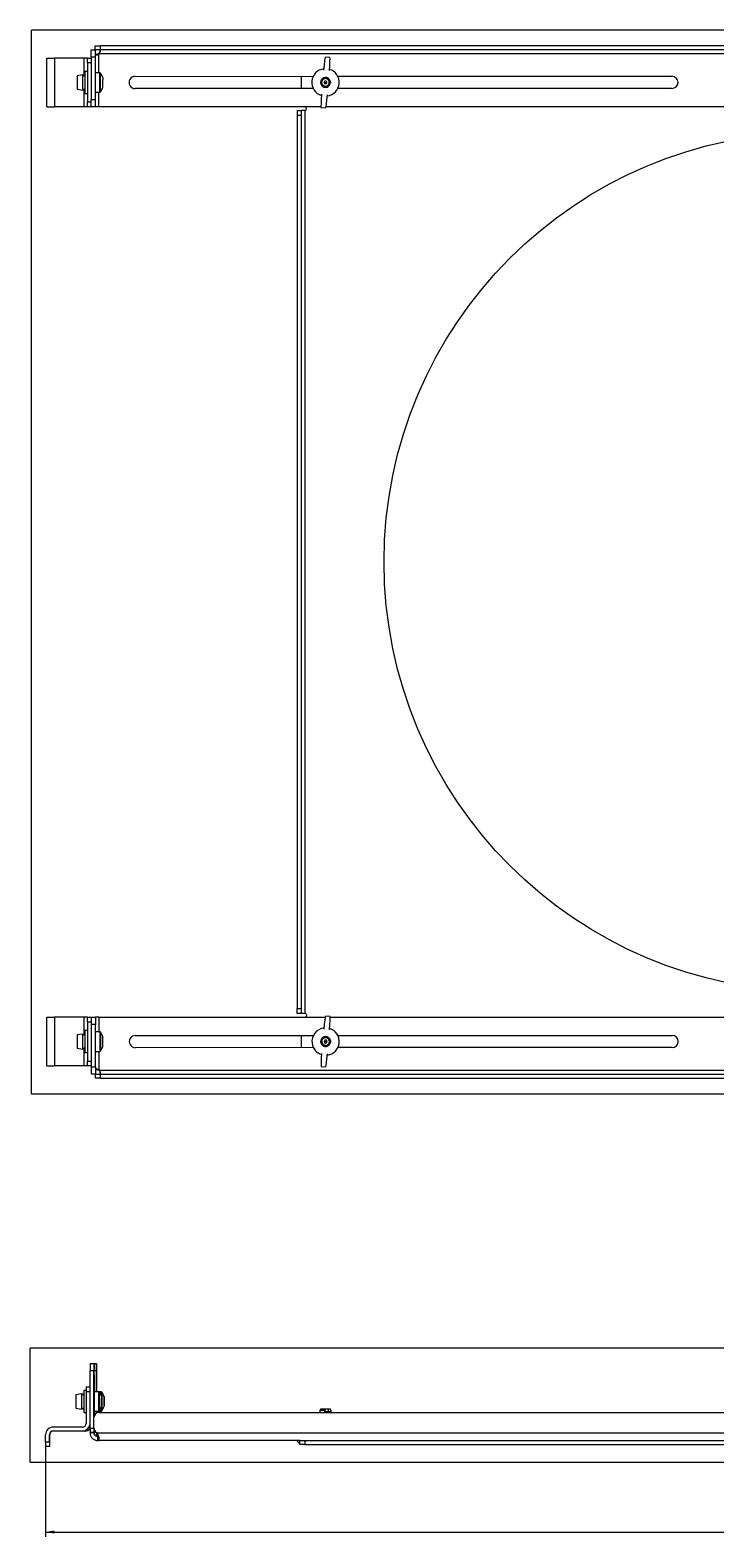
# Model space of a CAD drawing. Header units: millimetres. Extents: x 28 to 2257, y 19 to 785.
# Tile 1 of 55: x 28 to 309, y 168 to 785. Entities that reach past the tile are written whole.
import ezdxf

# ---------------------------------------------------------------- set-up
doc = ezdxf.new("R2010")
doc.units = ezdxf.units.MM
doc.layers.add('1', color=7, linetype='Continuous', true_color=0xffffff)
doc.styles.add('cadds4', font='txt')
doc.dimstyles.get("Standard").update_dxf_attribs({"dimtxt": 0.18, "dimasz": 0.18, "dimexe": 0.18, "dimexo": 0.0625, "dimgap": 0.09, "dimtad": 0, "dimtih": 1, "dimtoh": 1, "dimdec": 4, "dimzin": 0, "dimdsep": 46, "dimtxsty": 'Standard', "dimcen": 0.09, "dimadec": 0, "dimazin": 0, "dimtfac": 1, "dimtdec": 4, "dimtofl": 0, "dimtmove": 0, "dimatfit": 3, "dimfxl": 1, "dimtolj": 1, "dimtzin": 0, "dimarcsym": 0})

# ---------------------------------------------------------------- blocks, each defined once
blk = doc.blocks.new('_U2')
at = {"layer": '1', "color": 35, "lineweight": 13}
for p, q in [((34.219043, 205.453462), (34.219043, 167.953462)), ((662.657089, 205.453462), (662.657089, 167.953462)), ((34.219043, 169.953462), (340.610566, 169.953462)), ((662.657089, 169.953462), (356.265566, 169.953462))]:
    blk.add_line(p, q, dxfattribs=at)
at = {"layer": '1', "color": 35}
for points in [[(34.219043, 169.953462), (37.719041, 170.570607), (37.719045, 169.336318)], [(662.657089, 169.953462), (659.157091, 169.336318), (659.157087, 170.570607)]]:
    blk.add_solid(points, dxfattribs=at)
at = {"layer": '1', "color": 35, "linetype": 'Continuous', "lineweight": 13, "insert": (342.269566, 167.619712), "char_height": 3, "attachment_point": 7, "line_spacing_factor": 0.715361, "style": 'cadds4'}
blk.add_mtext('\\fArial|b0|i0;\\W1.2080;628.4', dxfattribs=at)

msp = doc.modelspace()

# ---------------------------------------------------------------- linework, layer by layer
at = {"layer": '1', "color": 8, "linetype": 'Continuous', "lineweight": 18}
for p, q in [((28.36, 349.56), (28.36, 785.34)), ((669.55, 785.34), (28.36, 785.34)), ((28.36, 349.56), (669.55, 349.56)), ((27.87, 198.6), (27.87, 245.3)), ((670.04, 245.3), (27.87, 245.3)), ((27.87, 198.6), (670.04, 198.6))]:
    msp.add_line(p, q, dxfattribs=at)
at = {"layer": '1', "color": 155, "linetype": 'Continuous', "lineweight": 18}
for p, q in [((54.54, 778.91), (56.54, 778.91)), ((54.54, 777.3), (54.54, 778.91)), ((641.31, 778.98), (56.54, 778.91)), ((56.54, 778.91), (56.54, 777.3)), ((34.71, 773.91), (37.82, 773.91)), ((34.71, 753.91), (34.71, 773.91)), ((49.82, 773.91), (37.82, 773.91)), ((37.82, 773.91), (37.82, 753.91)), ((51.32, 773.91), (49.82, 773.91)), ((49.82, 773.91), (49.82, 766.66)), ((51.32, 771.91), (51.32, 773.91)), ((51.32, 773.91), (52.93, 773.91)), ((52.93, 774.3), (52.93, 777.3)), ((52.93, 777.3), (54.54, 777.3)), ((52.93, 774.3), (52.93, 756.91)), ((54.54, 774.3), (52.93, 774.3)), ((56.54, 777.3), (54.54, 777.3)), ((54.54, 777.3), (54.54, 774.3)), ((54.54, 774.3), (54.54, 756.91)), ((56.04, 767.91), (56.04, 775.79)), ((56.05, 775.8), (641.81, 775.87)), ((641.31, 777.37), (56.54, 777.3)), ((150.77, 774.14), (148.83, 774.31)), ((148.83, 774.31), (148.83, 774.3)), ((150.77, 774.14), (150.77, 774.14)), ((49.32, 767.01), (47.1, 766.62)), ((47.1, 766.62), (47.1, 763.91)), ((49.32, 767.01), (49.32, 763.91)), ((51.32, 768.41), (50.3, 768.41)), ((50.3, 768.41), (50.3, 763.91)), ((52.93, 771.91), (51.32, 771.91)), ((51.32, 771.91), (51.32, 755.91)), ((56.37, 767.91), (54.54, 767.91)), ((56.37, 759.91), (56.37, 767.91)), ((56.69, 760.08), (56.69, 767.75)), ((70.93, 766.41), (143.92, 766.42)), ((138.93, 766.42), (138.93, 761.42)), ((153.94, 766.42), (290.93, 766.44)), ((47.1, 763.91), (47.1, 761.2)), ((47.1, 761.2), (49.32, 760.81)), ((49.32, 763.91), (49.32, 760.81)), ((49.82, 761.16), (49.82, 753.91)), ((50.3, 763.91), (50.3, 759.41)), ((54.54, 759.91), (56.37, 759.91)), ((56.04, 753.91), (56.04, 759.91)), ((57.64, 765.89), (57.64, 765.12)), ((57.64, 763.16), (57.64, 765.12)), ((57.64, 761.95), (57.64, 763.16)), ((57.64, 761.95), (57.64, 761.94)), ((143.92, 761.42), (70.93, 761.41)), ((147.36, 763.92), (147.16, 763.92)), ((148.33, 763.92), (148.93, 763.92)), ((148.93, 763.92), (149.53, 763.92)), ((150.58, 763.92), (150.5, 763.92)), ((150.59, 763.92), (150.58, 763.92)), ((150.92, 763.92), (150.59, 763.92)), ((290.93, 761.44), (153.94, 761.42)), ((34.71, 753.91), (37.82, 753.91)), ((49.82, 753.91), (37.82, 753.91)), ((51.32, 753.91), (49.82, 753.91)), ((50.3, 759.41), (51.32, 759.41)), ((51.32, 753.91), (51.32, 755.91)), ((51.32, 755.91), (52.93, 755.91)), ((52.93, 753.91), (51.32, 753.91)), ((52.93, 753.91), (52.93, 756.91)), ((52.93, 756.91), (54.54, 756.91)), ((54.54, 753.91), (52.93, 753.91)), ((54.54, 756.91), (54.54, 753.91)), ((56.04, 753.91), (54.54, 753.91)), ((147.06, 753.92), (56.04, 753.91)), ((147.08, 753.71), (147.08, 753.7)), ((147.08, 753.7), (149.02, 753.54)), ((547.05, 753.97), (149.11, 753.92)), ((137.32, 752.42), (137.32, 750.42)), ((137.32, 752.42), (138.93, 752.42)), ((137.32, 750.42), (137.37, 384.42)), ((138.93, 750.42), (137.32, 750.42)), ((140.43, 752.42), (138.93, 752.42)), ((138.93, 752.42), (138.93, 750.42)), ((138.93, 750.42), (138.98, 384.42)), ((140.43, 752.42), (140.48, 382.42)), ((149.02, 753.54), (149.02, 753.54)), ((137.37, 382.42), (137.37, 384.42)), ((137.37, 384.42), (138.98, 384.42)), ((138.98, 384.42), (138.98, 382.42)), ((34.76, 380.91), (37.87, 380.91)), ((34.76, 360.91), (34.76, 380.91)), ((49.87, 380.91), (37.87, 380.91)), ((37.87, 380.91), (37.87, 360.91)), ((51.37, 380.91), (49.87, 380.91)), ((49.87, 380.91), (49.87, 373.66)), ((51.37, 378.91), (51.37, 380.91)), ((51.37, 380.91), (52.98, 380.91)), ((52.98, 378.91), (51.37, 378.91)), ((51.37, 378.91), (51.37, 362.91)), ((52.98, 377.91), (52.98, 380.91)), ((52.98, 380.91), (54.59, 380.91)), ((54.59, 377.91), (52.98, 377.91)), ((52.98, 360.52), (52.98, 377.91)), ((56.09, 380.91), (54.59, 380.91)), ((54.59, 380.91), (54.59, 377.91)), ((54.59, 360.52), (54.59, 377.91)), ((56.09, 380.91), (148.8, 380.92)), ((56.09, 380.91), (56.09, 374.91)), ((138.98, 382.42), (137.37, 382.42)), ((140.48, 382.42), (138.98, 382.42)), ((150.81, 381.14), (148.88, 381.31)), ((148.88, 381.31), (148.88, 381.3)), ((150.82, 381.14), (150.81, 381.14)), ((150.85, 380.92), (548.78, 380.97)), ((49.37, 374.01), (47.15, 373.62)), ((47.15, 373.62), (47.15, 370.91)), ((47.15, 370.91), (47.15, 368.2)), ((49.37, 374.01), (49.37, 370.91)), ((49.37, 370.91), (49.37, 367.81)), ((51.37, 375.41), (50.35, 375.41)), ((50.35, 375.41), (50.35, 370.91)), ((50.35, 370.91), (50.35, 366.41)), ((56.42, 374.91), (54.59, 374.91)), ((56.42, 374.91), (56.42, 374.6)), ((56.42, 374.6), (56.42, 366.91)), ((56.74, 374.75), (56.74, 374.45)), ((56.74, 374.45), (56.74, 367.08)), ((57.69, 372.89), (57.69, 372.73)), ((57.69, 371.16), (57.69, 372.73)), ((57.69, 369.34), (57.69, 371.16)), ((70.98, 373.41), (143.97, 373.42)), ((138.98, 373.42), (138.98, 368.42)), ((147.41, 370.92), (147.21, 370.92)), ((148.38, 370.92), (148.98, 370.92)), ((148.98, 370.92), (149.58, 370.92)), ((150.63, 370.92), (150.55, 370.92)), ((150.64, 370.92), (150.63, 370.92)), ((150.97, 370.92), (150.64, 370.92)), ((153.99, 373.42), (290.98, 373.44)), ((47.15, 368.2), (49.37, 367.81)), ((49.87, 368.16), (49.87, 360.91)), ((50.35, 366.41), (51.37, 366.41)), ((54.59, 366.91), (56.42, 366.91)), ((56.09, 366.91), (56.09, 359.03)), ((57.69, 368.94), (57.69, 369.34)), ((143.97, 368.42), (70.98, 368.41)), ((290.98, 368.44), (153.99, 368.42)), ((34.76, 360.91), (37.87, 360.91)), ((49.87, 360.91), (37.87, 360.91)), ((51.37, 360.91), (49.87, 360.91)), ((51.37, 362.91), (52.98, 362.91)), ((51.37, 360.91), (51.37, 362.91)), ((52.98, 360.91), (51.37, 360.91)), ((52.98, 357.52), (52.98, 360.52)), ((52.98, 360.52), (54.59, 360.52)), ((54.59, 360.52), (54.59, 357.52)), ((641.86, 359.09), (56.1, 359.02)), ((147.13, 360.71), (147.13, 360.7)), ((147.13, 360.7), (149.07, 360.54)), ((149.07, 360.54), (149.07, 360.54)), ((54.59, 357.52), (52.98, 357.52)), ((54.59, 357.52), (56.59, 357.52)), ((54.59, 355.91), (54.59, 357.52)), ((56.59, 355.91), (54.59, 355.91)), ((56.59, 357.52), (641.37, 357.59)), ((56.59, 357.52), (56.59, 355.91)), ((56.59, 355.91), (641.37, 355.98)), ((52.43, 212.48), (52.43, 235.95)), ((54.04, 235.95), (52.43, 235.95)), ((52.44, 238.95), (54.05, 238.95)), ((54.04, 217.02), (54.04, 235.95)), ((54.05, 238.95), (54.09, 238.95)), ((54.09, 238.95), (55.04, 238.95)), ((54.1, 227.45), (54.1, 235.95)), ((55.03, 235.95), (54.1, 235.95)), ((55.03, 227.45), (55.03, 235.95)), ((55.08, 238.95), (55.04, 238.95)), ((55.09, 235.95), (55.09, 227.45)), ((50.83, 229.45), (52.43, 229.45)), ((54.07, 231.95), (54.08, 231.95)), ((54.07, 231.95), (54.07, 226.76)), ((54.08, 227.45), (54.08, 231.95)), ((55.05, 231.95), (55.06, 231.95)), ((55.05, 231.95), (55.05, 227.45)), ((55.06, 227.45), (55.06, 231.95)), ((48.86, 226.55), (46.63, 226.16)), ((49.83, 226.55), (48.93, 226.39)), ((50.83, 227.95), (49.83, 227.95)), ((52.43, 227.45), (50.83, 227.45)), ((50.83, 227.45), (50.83, 214.45)), ((55.91, 227.45), (54.07, 227.45)), ((56.89, 227.45), (55.91, 227.45)), ((46.63, 220.75), (48.86, 220.35)), ((48.95, 220.51), (49.83, 220.36)), ((49.83, 218.95), (50.83, 218.95)), ((54.04, 212.48), (54.04, 216.95)), ((54.07, 220.15), (54.07, 217.29)), ((54.07, 219.45), (55.91, 219.45)), ((54.07, 219.45), (54.07, 219.45)), ((54.08, 217.35), (54.08, 219.45)), ((54.1, 217.44), (54.1, 219.45)), ((55.03, 218.68), (55.03, 219.45)), ((55.05, 219.45), (55.05, 218.69)), ((55.06, 218.7), (55.06, 219.45)), ((55.09, 219.45), (55.09, 218.71)), ((55.91, 219.45), (56.89, 219.45)), ((56.04, 218.95), (640.81, 218.95)), ((56.23, 219.62), (56.23, 219.62)), ((57.21, 219.62), (57.21, 219.62)), ((146.72, 219.85), (146.84, 220.21)), ((146.72, 219.85), (148.58, 219.85)), ((146.84, 220.21), (148.68, 220.21)), ((148.72, 220.27), (146.88, 220.27)), ((150.04, 220.27), (148.2, 220.27)), ((148.58, 219.85), (148.68, 220.21)), ((148.87, 219.28), (149.94, 219.28)), ((148.87, 219.28), (148.88, 218.95)), ((149.94, 219.28), (149.94, 218.95)), ((151.02, 220.27), (150.04, 220.27)), ((150.2, 219.85), (150.08, 220.21)), ((150.28, 219.28), (150.92, 219.28)), ((150.92, 219.28), (150.92, 218.95)), ((151.18, 219.85), (151.06, 220.21)), ((49.33, 212.95), (37.33, 212.95)), ((49.33, 211.34), (37.33, 211.34)), ((49.38, 211.34), (49.33, 211.34)), ((50.31, 211.34), (49.38, 211.34)), ((50.36, 211.34), (50.31, 211.34)), ((52.43, 212.48), (54.04, 212.48)), ((54.04, 210.73), (52.43, 210.73)), ((54.04, 210.56), (52.43, 210.56)), ((54.1, 210.56), (54.04, 210.56)), ((54.1, 210.56), (54.1, 211.99)), ((55.03, 210.56), (55.03, 210.75)), ((55.08, 210.56), (55.03, 210.56)), ((55.32, 210.56), (641.53, 210.56)), ((34.22, 206.95), (34.22, 209.84)), ((34.22, 206.95), (35.83, 206.95)), ((35.83, 204.95), (34.22, 204.95)), ((35.83, 209.84), (35.88, 209.84)), ((35.83, 206.95), (35.83, 209.84)), ((35.83, 204.95), (35.87, 204.95)), ((35.88, 206.95), (35.88, 209.84)), ((55.56, 209.06), (55.54, 209.06)), ((55.54, 209.06), (55.54, 207.45)), ((55.54, 207.45), (55.56, 207.45)), ((55.56, 209.06), (55.56, 207.45)), ((138.48, 207.45), (55.56, 207.45)), ((138.43, 205.84), (138.43, 207.45)), ((140.43, 205.84), (138.43, 205.84)), ((138.47, 207.45), (140.43, 207.45)), ((140.43, 207.45), (556.43, 207.45)), ((140.43, 207.45), (140.43, 205.84)), ((140.43, 205.84), (556.43, 205.84))]:
    msp.add_line(p, q, dxfattribs=at)
msp.add_circle((348.95, 567.45), 176, dxfattribs=at)
for centre, radius, start, end in [((54.54, 777.3), 2.12, 314.80042, 315.2138), ((49.8, 767.16), 0.5, 197.46472, 0.00711), ((56.37, 767.51), 0.4, 36.17575, 90.00711), ((51.45, 763.91), 6.5, 17.69587, 36.17575), ((70.93, 763.91), 2.5, 90.00711, 270.00711), ((148.93, 763.92), 5.6, 97.48, 175.15), ((148.93, 763.92), 5.6, 277.39562, 72.91), ((290.93, 763.94), 2.5, 270.00711, 90.00711), ((49.8, 760.66), 0.5, 0.00711, 162.54951), ((56.37, 760.31), 0.4, 270.00711, 323.83847), ((51.45, 763.91), 6.5, 323.83847, 342.31835), ((148.93, 763.92), 5.6, 175.15, 252.82), ((148.93, 763.92), 1.57, 0.00711, 180.00711), ((148.93, 763.92), 1.57, 180.00711, 0.00711), ((148.93, 763.92), 0.6, 0.00711, 180.00711), ((148.93, 763.92), 0.6, 180.00711, 0.00711), ((148.93, 763.92), 1.65, 274.61786, 0.00711), ((148.93, 763.92), 2, 288.12339, 350.4849), ((140.43, 753.17), 0.75, 270.00711, 79.53143), ((140.93, 755.88), 2, 257.71604, 259.53143), ((140.48, 381.67), 0.75, 280.48279, 90.00711), ((140.98, 378.97), 2, 100.48279, 102.29819), ((49.85, 374.16), 0.5, 197.46472, 0.00711), ((56.42, 374.51), 0.4, 36.17575, 90.00711), ((51.49, 370.91), 6.5, 17.69587, 36.17575), ((70.98, 370.91), 2.5, 90.00711, 270.00711), ((148.98, 370.92), 5.6, 97.47898, 187.20335), ((148.98, 370.92), 1.57, 0.00711, 180.00711), ((148.98, 370.92), 1.57, 180.00711, 0.00711), ((148.98, 370.92), 0.6, 0.00711, 180.00711), ((148.98, 370.92), 0.6, 180.00711, 0.00711), ((148.98, 370.92), 1.65, 274.61786, 0.00711), ((148.98, 370.92), 5.6, 277.3946, 72.90898), ((290.98, 370.94), 2.5, 270.00711, 90.00711), ((49.85, 367.66), 0.5, 0.00711, 162.54951), ((56.42, 367.31), 0.4, 270.00711, 323.83847), ((51.49, 370.91), 6.5, 323.83847, 342.31835), ((148.98, 370.92), 5.6, 187.20335, 252.81898), ((148.98, 370.92), 2, 288.12339, 350.4849), ((54.59, 357.52), 2.12, 44.80042, 45.2138), ((50.98, 223.45), 6.5, 17.6882, 36.1684), ((51.96, 223.45), 6.5, 17.6882, 36.1684), ((50.98, 223.45), 6.5, 323.8316, 342.3118), ((51.96, 223.45), 6.5, 323.8316, 342.3118)]:
    msp.add_arc(centre, radius, start, end, dxfattribs=at)
for centre, major_axis, ratio, start_param, end_param in [((147.91, 763.23), (0.94, 11.11), 0.026186, 0.083916, 1.029318), ((149.81, 763.07), (0.94, 11.11), 0.026186, 5.253867, 6.199269), ((148.04, 764.77), (0.94, 11.11), 0.026186, 2.112121, 3.057523), ((149.94, 764.61), (0.94, 11.11), 0.026186, 3.225663, 4.171064), ((147.96, 370.23), (0.94, 11.11), 0.026186, 0.083916, 1.029318), ((149.85, 370.07), (0.94, 11.11), 0.026186, 5.253867, 6.199269), ((148.09, 371.77), (0.94, 11.11), 0.026186, 2.112121, 3.057523), ((149.98, 371.61), (0.94, 11.11), 0.026186, 3.225663, 4.171064), ((52.44, 235.95), (0, -3), 0.002494, 3.141593, 4.712389), ((54.05, 235.95), (0, 3), 0.002494, 0, 1.570796), ((54.09, 235.95), (0, 3), 0.002494, 4.712389, 6.283185), ((55.04, 235.95), (0, 3), 0.002494, 0, 1.570796), ((55.08, 235.95), (0, 3), 0.002494, 4.712389, 6.283185), ((50.83, 227.45), (0, -2), 0.002494, 3.141593, 4.712389), ((54.07, 231.95), (0, 2.25), 0.002494, 4.712389, 7.853982), ((55.05, 231.95), (0, 2.25), 0.002494, 4.712389, 7.853982), ((46.63, 223.45), (0, -2.71), 0.002494, 3.141593, 6.282793), ((48.86, 223.45), (0, -3.1), 0.002494, 3.141593, 6.280765), ((48.86, 223.45), (0, -3.1), 0.002494, 2.937291, 3.141593), ((49.83, 223.45), (0, -4.5), 0.002494, 3.141593, 6.283185), ((54.07, 223.45), (0, -4), 0.002494, 3.54021, 6.283185), ((54.07, 223.45), (0, -4), 0.002494, 3.141522, 3.54021), ((55.91, 223.45), (0, -4), 0.002494, 3.14162, 6.283115), ((56.23, 223.45), (0, -3.84), 0.002494, 3.137693, 6.283185), ((56.89, 223.45), (0, -4), 0.002494, 3.141574, 3.959958), ((57.17, 223.45), (0, -1.98), 0.002494, 3.016611, 4.063809), ((57.17, 223.45), (0, -1.98), 0.002494, 4.063809, 5.111006), ((57.17, 223.45), (0, -1.98), 0.002494, 5.111006, 6.158204), ((57.17, 223.45), (0, -1.98), 0.002494, 1.969414, 2.337045), ((57.17, 223.45), (0, -1.98), 0.002494, 0.922216, 1.969414), ((57.21, 223.45), (0, -3.84), 0.002494, 3.137941, 6.283185), ((58.15, 223.45), (0, -1.98), 0.002494, 2.486192, 3.514366), ((58.15, 223.45), (0, -1.98), 0.002494, 3.143812, 3.533389), ((58.15, 223.45), (0, -1.98), 0.002494, 3.533389, 4.580587), ((58.15, 223.45), (0, -1.98), 0.002494, 4.580587, 5.627784), ((58.15, 223.45), (0, -1.98), 0.002494, 1.438994, 2.486192), ((58.15, 223.45), (0, -1.98), 0.002494, 0.599845, 1.438994), ((56.04, 216.95), (0, -2), 0.999997, 3.141593, 4.712389), ((56.89, 223.45), (0, -4), 0.002494, 5.464781, 6.283166), ((57.17, 223.45), (0, -1.98), 0.002494, 6.158204, 7.205401), ((58.15, 223.45), (0, -1.98), 0.002494, 5.627784, 6.280962), ((146.72, 218.4), (-0.04, -1.5), 0.087096, 3.423212, 4.340157), ((146.84, 218.77), (-0.04, -1.5), 0.087096, 3.143864, 3.423212), ((148.66, 218.4), (-0.04, 1.5), 0.087096, 0.27704, 1.193986), ((148.76, 218.77), (-0.04, 1.5), 0.087096, 5.059242, 6.560225), ((150.08, 218.77), (-0.04, 1.5), 0.087096, 6.00172, 7.502703), ((150.2, 218.41), (-0.04, 1.5), 0.087096, 5.083657, 6.00172), ((151.06, 218.77), (-0.04, 1.5), 0.087096, 6.00172, 7.502703), ((151.18, 218.41), (-0.04, 1.5), 0.087096, 5.083657, 6.00172), ((37.33, 209.84), (0, 3.11), 0.999997, 0, 1.570796), ((37.33, 209.84), (0, 1.5), 0.999997, 0, 1.570796), ((37.38, 209.84), (0, 1.5), 0.999997, 0, 1.570796), ((49.33, 214.45), (0, 1.5), 0.999997, 3.141593, 4.712389), ((49.33, 214.45), (0, 3.11), 0.999997, 3.141593, 4.63866), ((49.38, 214.45), (0, 3.11), 0.999997, 3.141593, 4.518396), ((50.31, 214.45), (0, 3.11), 0.999997, 3.141593, 3.892311), ((50.36, 214.45), (0, 3.11), 0.999997, 3.141593, 3.870614), ((52.44, 212.48), (0, -2), 0.002494, 4.712389, 5.776995), ((52.43, 208.87), (0, -2.12), 0.002494, 2.493078, 2.635403), ((56.04, 212.48), (0, -2), 0.999997, 4.712389, 5.776995), ((54.05, 212.48), (0, 2), 0.002494, 1.605396, 2.635403), ((54.04, 208.87), (0, 2.12), 0.002494, 5.634671, 5.776995), ((55.6, 210.56), (0, 1.5), 0.999997, 1.570796, 3.141593), ((56.53, 210.56), (0, 1.5), 0.999997, 1.570796, 2.801442), ((54.04, 208.87), (0, -2.12), 0.999997, 2.493078, 2.635403), ((55.09, 208.87), (0, 2.12), 0.002494, 0.50619, 0.648514), ((34.22, 206.95), (0, -2), 0.002494, 4.712389, 6.283185), ((35.83, 206.95), (0, 2), 0.002494, 1.570796, 3.141593), ((35.87, 206.95), (0, 2), 0.002494, 3.141593, 4.712389), ((139.99, 208.95), (0, 3.11), 0.999997, 2.074114, 2.617094)]:
    msp.add_ellipse(centre, major_axis=major_axis, ratio=ratio, start_param=start_param, end_param=end_param, dxfattribs=at)
for points, knots in [([(54.54, 776.01), (54.54, 775.89), (54.54, 775.78), (54.57, 775.59), (54.59, 775.5), (54.65, 775.36), (54.7, 775.3), (54.81, 775.22), (54.87, 775.19), (55.03, 775.17), (55.11, 775.17), (55.3, 775.22), (55.39, 775.25), (55.59, 775.36), (55.69, 775.43), (55.87, 775.59), (55.96, 775.68), (56.04, 775.79)], [0, 0, 0, 0, 0.125, 0.125, 0.25, 0.25, 0.375, 0.375, 0.5, 0.5, 0.625, 0.625, 0.75, 0.75, 0.875, 0.875, 1, 1, 1, 1]), ([(56.04, 775.79), (55.87, 775.68), (55.69, 775.59), (55.31, 775.43), (55.11, 775.36), (54.85, 775.29), (54.79, 775.28), (54.73, 775.27)], [0, 0, 0, 0, 0.43814, 0.43814, 0.87628, 0.87628, 1, 1, 1, 1]), ([(56.05, 775.8), (56.15, 775.88), (56.25, 775.97), (56.41, 776.15), (56.48, 776.25), (56.58, 776.44), (56.62, 776.54), (56.66, 776.73), (56.67, 776.81), (56.65, 776.96), (56.62, 777.03), (56.54, 777.14), (56.48, 777.19), (56.34, 777.25), (56.25, 777.27), (56.05, 777.3), (55.94, 777.3), (55.82, 777.3)], [0, 0, 0, 0, 0.125, 0.125, 0.25, 0.25, 0.375, 0.375, 0.5, 0.5, 0.625, 0.625, 0.75, 0.75, 0.875, 0.875, 1, 1, 1, 1]), ([(56.57, 777.1), (56.56, 777.05), (56.55, 776.99), (56.48, 776.73), (56.41, 776.53), (56.25, 776.15), (56.15, 775.97), (56.05, 775.8)], [0, 0, 0, 0, 0.12372, 0.12372, 0.56186, 0.56186, 1, 1, 1, 1]), ([(56.63, 776.85), (56.6, 776.67), (56.52, 776.38), (56.3, 776.03), (56.14, 775.87), (56.05, 775.8)], [0, 0, 0, 0, 0.430891, 0.711954, 1, 1, 1, 1]), ([(150.9, 764.25), (150.9, 764.27), (150.89, 764.29), (150.88, 764.38), (150.86, 764.44), (150.83, 764.53), (150.82, 764.57), (150.8, 764.63), (150.79, 764.66), (150.73, 764.81), (150.66, 764.92), (150.57, 765.06), (150.55, 765.1), (150.52, 765.14), (150.5, 765.17), (150.49, 765.18), (150.43, 765.24), (150.39, 765.29), (150.25, 765.43), (150.15, 765.51), (150.01, 765.6), (149.99, 765.62), (149.93, 765.66), (149.9, 765.67), (149.81, 765.72), (149.7, 765.77), (149.57, 765.82), (149.48, 765.85), (149.45, 765.85), (149.38, 765.87), (149.35, 765.88), (149.19, 765.91), (149.06, 765.92), (148.86, 765.92), (148.8, 765.92), (148.7, 765.91), (148.67, 765.91), (148.6, 765.9), (148.57, 765.89), (148.41, 765.86), (148.29, 765.82), (148.13, 765.76), (148.1, 765.75), (148.04, 765.72), (148.02, 765.7), (147.93, 765.66), (147.87, 765.62), (147.71, 765.51), (147.61, 765.43), (147.49, 765.31), (147.47, 765.29), (147.43, 765.24), (147.4, 765.22), (147.34, 765.14), (147.26, 765.04), (147.2, 764.92), (147.15, 764.84), (147.14, 764.81), (147.11, 764.75), (147.09, 764.72), (147.03, 764.57), (146.99, 764.44), (146.95, 764.25), (146.94, 764.19), (146.93, 764.05), (146.93, 763.99), (146.93, 763.92)], [0, 0, 0, 0, 0.010946, 0.010946, 0.043914, 0.043914, 0.060398, 0.060398, 0.076883, 0.076883, 0.142819, 0.142819, 0.159304, 0.167546, 0.167546, 0.175788, 0.175788, 0.208756, 0.208756, 0.274693, 0.274693, 0.291178, 0.291178, 0.307662, 0.307662, 0.34063, 0.373599, 0.373599, 0.390083, 0.390083, 0.406567, 0.406567, 0.472504, 0.472504, 0.505473, 0.505473, 0.521957, 0.521957, 0.538441, 0.538441, 0.604378, 0.604378, 0.620862, 0.620862, 0.637347, 0.637347, 0.670315, 0.670315, 0.736252, 0.736252, 0.752736, 0.752736, 0.769221, 0.769221, 0.802189, 0.835158, 0.835158, 0.851642, 0.851642, 0.868126, 0.868126, 0.934063, 0.934063, 0.967032, 0.967032, 1, 1, 1, 1]), ([(146.93, 763.92), (146.93, 763.84), (146.93, 763.76), (146.95, 763.61), (146.97, 763.53), (146.99, 763.42), (147.01, 763.36), (147.03, 763.3), (147.04, 763.27), (147.05, 763.25), (147.08, 763.16), (147.14, 763.01), (147.22, 762.88), (147.29, 762.78), (147.31, 762.75), (147.36, 762.68), (147.38, 762.65), (147.46, 762.56), (147.51, 762.51), (147.63, 762.4), (147.69, 762.35), (147.79, 762.28), (147.82, 762.26), (147.87, 762.23), (147.88, 762.22), (147.92, 762.2), (147.94, 762.19), (148.02, 762.14), (148.16, 762.07), (148.31, 762.02), (148.42, 761.99), (148.46, 761.98), (148.54, 761.96), (148.58, 761.95), (148.7, 761.93), (148.77, 761.93), (148.93, 761.92), (149.01, 761.92), (149.11, 761.93), (149.13, 761.93), (149.17, 761.94), (149.19, 761.94), (149.24, 761.95), (149.28, 761.95), (149.4, 761.98), (149.48, 762), (149.55, 762.02)], [0, 0, 0, 0, 0.0625, 0.0625, 0.125, 0.125, 0.15625, 0.171875, 0.171875, 0.1875, 0.1875, 0.25, 0.3125, 0.3125, 0.34375, 0.34375, 0.375, 0.375, 0.4375, 0.4375, 0.5, 0.5, 0.53125, 0.53125, 0.546875, 0.546875, 0.5625, 0.5625, 0.625, 0.6875, 0.6875, 0.71875, 0.71875, 0.75, 0.75, 0.8125, 0.8125, 0.875, 0.875, 0.890625, 0.890625, 0.90625, 0.90625, 0.9375, 0.9375, 1, 1, 1, 1]), ([(146.96, 763.58), (146.95, 763.65), (146.95, 763.73), (146.95, 763.84), (146.96, 763.88), (146.96, 763.93)], [0, 0, 0, 0, 0.642983, 0.642983, 1, 1, 1, 1]), ([(147.16, 763.92), (147.16, 763.98), (147.16, 764.05), (147.17, 764.17), (147.18, 764.29), (147.21, 764.41), (147.23, 764.5), (147.24, 764.53), (147.26, 764.59), (147.27, 764.62), (147.31, 764.7), (147.36, 764.81), (147.42, 764.92), (147.47, 765), (147.49, 765.02), (147.52, 765.07), (147.54, 765.1), (147.6, 765.17), (147.64, 765.21), (147.73, 765.3), (147.77, 765.34), (147.85, 765.4), (147.87, 765.42), (147.92, 765.46), (147.94, 765.47), (148.02, 765.53), (148.13, 765.59), (148.29, 765.67), (148.41, 765.71), (148.5, 765.73), (148.53, 765.74), (148.59, 765.76), (148.62, 765.76), (148.77, 765.79), (148.89, 765.8), (149.05, 765.8), (149.08, 765.8), (149.14, 765.8), (149.17, 765.79), (149.26, 765.78), (149.38, 765.76), (149.5, 765.73), (149.59, 765.71), (149.62, 765.7), (149.68, 765.68), (149.7, 765.66), (149.85, 765.6), (149.95, 765.55), (150.11, 765.44), (150.16, 765.41), (150.23, 765.35), (150.25, 765.33), (150.3, 765.29), (150.32, 765.27), (150.43, 765.16), (150.51, 765.06), (150.59, 764.94), (150.61, 764.91), (150.64, 764.86), (150.66, 764.83), (150.7, 764.75), (150.73, 764.7), (150.8, 764.53), (150.84, 764.41), (150.88, 764.26), (150.88, 764.23), (150.89, 764.17), (150.9, 764.14), (150.91, 764.05), (150.92, 763.98), (150.92, 763.92)], [0, 0, 0, 0, 0.03125, 0.03125, 0.0625, 0.09375, 0.09375, 0.109375, 0.109375, 0.125, 0.125, 0.15625, 0.1875, 0.1875, 0.203125, 0.203125, 0.21875, 0.21875, 0.25, 0.25, 0.28125, 0.28125, 0.296875, 0.296875, 0.3125, 0.3125, 0.34375, 0.375, 0.40625, 0.40625, 0.421875, 0.421875, 0.4375, 0.4375, 0.5, 0.5, 0.515625, 0.515625, 0.53125, 0.53125, 0.5625, 0.59375, 0.59375, 0.609375, 0.609375, 0.625, 0.625, 0.6875, 0.6875, 0.71875, 0.71875, 0.734375, 0.734375, 0.75, 0.75, 0.8125, 0.8125, 0.828125, 0.828125, 0.84375, 0.84375, 0.875, 0.875, 0.9375, 0.9375, 0.953125, 0.953125, 0.96875, 0.96875, 1, 1, 1, 1]), ([(149.06, 762.28), (148.94, 762.26), (148.83, 762.26), (148.68, 762.27), (148.65, 762.28), (148.59, 762.29), (148.56, 762.29), (148.48, 762.31), (148.36, 762.34), (148.25, 762.38), (148.17, 762.41), (148.15, 762.43), (148.09, 762.45), (148.07, 762.47), (147.99, 762.51), (147.89, 762.57), (147.8, 762.64), (147.71, 762.72), (147.67, 762.76), (147.59, 762.85), (147.55, 762.89), (147.48, 762.99), (147.41, 763.08), (147.36, 763.19), (147.32, 763.27), (147.31, 763.3), (147.28, 763.35), (147.27, 763.38), (147.24, 763.46), (147.21, 763.57), (147.19, 763.69), (147.17, 763.8), (147.16, 763.86), (147.16, 763.92)], [0, 0, 0, 0, 0.125, 0.125, 0.15625, 0.15625, 0.1875, 0.1875, 0.25, 0.3125, 0.3125, 0.34375, 0.34375, 0.375, 0.375, 0.4375, 0.5, 0.5, 0.5625, 0.5625, 0.625, 0.625, 0.6875, 0.75, 0.75, 0.78125, 0.78125, 0.8125, 0.8125, 0.875, 0.9375, 0.9375, 1, 1, 1, 1]), ([(149.17, 761.94), (149.18, 761.94), (149.2, 761.94), (149.25, 761.95), (149.29, 761.95), (149.45, 761.99), (149.57, 762.02), (149.7, 762.08), (149.7, 762.08), (149.7, 762.08)], [0, 0, 0, 0, 0.101832, 0.101832, 0.278013, 0.278013, 0.982734, 0.982734, 1, 1, 1, 1]), ([(149.55, 762.02), (149.64, 762.06), (149.72, 762.11), (149.88, 762.22), (149.96, 762.28), (150.05, 762.36), (150.06, 762.38), (150.1, 762.42), (150.15, 762.47), (150.2, 762.52), (150.29, 762.64), (150.34, 762.72), (150.4, 762.82), (150.41, 762.84), (150.43, 762.89), (150.44, 762.91), (150.48, 762.98), (150.49, 763.02), (150.54, 763.16), (150.57, 763.25), (150.6, 763.39), (150.6, 763.44), (150.61, 763.51), (150.61, 763.54), (150.62, 763.58), (150.62, 763.61), (150.62, 763.73), (150.61, 763.83), (150.59, 763.92)], [0, 0, 0, 0, 0.125, 0.125, 0.25, 0.25, 0.28125, 0.28125, 0.3125, 0.375, 0.375, 0.5, 0.5, 0.53125, 0.53125, 0.5625, 0.5625, 0.625, 0.625, 0.75, 0.75, 0.8125, 0.8125, 0.84375, 0.84375, 0.875, 0.875, 1, 1, 1, 1]), ([(150.95, 371.25), (150.95, 371.27), (150.94, 371.29), (150.93, 371.38), (150.91, 371.44), (150.88, 371.53), (150.87, 371.57), (150.85, 371.63), (150.84, 371.66), (150.77, 371.81), (150.71, 371.92), (150.62, 372.06), (150.59, 372.1), (150.56, 372.14), (150.54, 372.17), (150.53, 372.18), (150.48, 372.24), (150.44, 372.29), (150.3, 372.43), (150.2, 372.51), (150.06, 372.6), (150.03, 372.62), (149.98, 372.66), (149.95, 372.67), (149.86, 372.72), (149.74, 372.77), (149.62, 372.82), (149.53, 372.85), (149.5, 372.85), (149.43, 372.87), (149.4, 372.88), (149.24, 372.91), (149.11, 372.92), (148.91, 372.92), (148.85, 372.92), (148.75, 372.91), (148.72, 372.91), (148.65, 372.9), (148.62, 372.89), (148.46, 372.86), (148.33, 372.82), (148.18, 372.76), (148.15, 372.75), (148.09, 372.72), (148.06, 372.7), (147.98, 372.66), (147.92, 372.62), (147.76, 372.51), (147.66, 372.43), (147.54, 372.31), (147.52, 372.29), (147.47, 372.24), (147.45, 372.22), (147.39, 372.14), (147.31, 372.04), (147.25, 371.92), (147.2, 371.84), (147.18, 371.81), (147.16, 371.75), (147.14, 371.72), (147.08, 371.57), (147.04, 371.44), (147, 371.25), (146.99, 371.19), (146.98, 371.05), (146.98, 370.99), (146.98, 370.92)], [0, 0, 0, 0, 0.010946, 0.010946, 0.043914, 0.043914, 0.060398, 0.060398, 0.076883, 0.076883, 0.142819, 0.142819, 0.159304, 0.167546, 0.167546, 0.175788, 0.175788, 0.208756, 0.208756, 0.274693, 0.274693, 0.291178, 0.291178, 0.307662, 0.307662, 0.34063, 0.373599, 0.373599, 0.390083, 0.390083, 0.406567, 0.406567, 0.472504, 0.472504, 0.505473, 0.505473, 0.521957, 0.521957, 0.538441, 0.538441, 0.604378, 0.604378, 0.620862, 0.620862, 0.637347, 0.637347, 0.670315, 0.670315, 0.736252, 0.736252, 0.752736, 0.752736, 0.769221, 0.769221, 0.802189, 0.835158, 0.835158, 0.851642, 0.851642, 0.868126, 0.868126, 0.934063, 0.934063, 0.967032, 0.967032, 1, 1, 1, 1]), ([(146.98, 370.92), (146.98, 370.84), (146.98, 370.76), (147, 370.61), (147.01, 370.53), (147.04, 370.42), (147.06, 370.36), (147.08, 370.3), (147.09, 370.27), (147.09, 370.25), (147.13, 370.16), (147.19, 370.01), (147.27, 369.88), (147.34, 369.78), (147.36, 369.75), (147.41, 369.68), (147.43, 369.65), (147.51, 369.56), (147.56, 369.51), (147.68, 369.4), (147.74, 369.35), (147.83, 369.28), (147.87, 369.26), (147.92, 369.23), (147.93, 369.22), (147.97, 369.2), (147.98, 369.19), (148.07, 369.14), (148.21, 369.07), (148.36, 369.02), (148.47, 368.99), (148.51, 368.98), (148.59, 368.96), (148.63, 368.95), (148.74, 368.93), (148.82, 368.93), (148.98, 368.92), (149.06, 368.92), (149.16, 368.93), (149.17, 368.93), (149.21, 368.94), (149.23, 368.94), (149.29, 368.95), (149.33, 368.95), (149.45, 368.98), (149.52, 369), (149.6, 369.02)], [0, 0, 0, 0, 0.0625, 0.0625, 0.125, 0.125, 0.15625, 0.171875, 0.171875, 0.1875, 0.1875, 0.25, 0.3125, 0.3125, 0.34375, 0.34375, 0.375, 0.375, 0.4375, 0.4375, 0.5, 0.5, 0.53125, 0.53125, 0.546875, 0.546875, 0.5625, 0.5625, 0.625, 0.6875, 0.6875, 0.71875, 0.71875, 0.75, 0.75, 0.8125, 0.8125, 0.875, 0.875, 0.890625, 0.890625, 0.90625, 0.90625, 0.9375, 0.9375, 1, 1, 1, 1]), ([(147.01, 370.58), (147, 370.65), (147, 370.73), (147, 370.88), (147.01, 370.95), (147.02, 371.02)], [0, 0, 0, 0, 0.501065, 0.501065, 1, 1, 1, 1]), ([(147.21, 370.92), (147.21, 370.98), (147.21, 371.05), (147.22, 371.17), (147.23, 371.29), (147.26, 371.41), (147.28, 371.5), (147.29, 371.53), (147.31, 371.59), (147.32, 371.62), (147.36, 371.7), (147.41, 371.81), (147.47, 371.92), (147.52, 372), (147.54, 372.02), (147.57, 372.07), (147.59, 372.1), (147.65, 372.17), (147.69, 372.21), (147.78, 372.3), (147.82, 372.34), (147.89, 372.4), (147.92, 372.42), (147.97, 372.46), (147.99, 372.47), (148.07, 372.53), (148.18, 372.59), (148.34, 372.67), (148.46, 372.71), (148.55, 372.73), (148.58, 372.74), (148.64, 372.76), (148.67, 372.76), (148.82, 372.79), (148.94, 372.8), (149.09, 372.8), (149.12, 372.8), (149.19, 372.8), (149.22, 372.79), (149.31, 372.78), (149.43, 372.76), (149.55, 372.73), (149.64, 372.71), (149.67, 372.7), (149.72, 372.68), (149.75, 372.66), (149.9, 372.6), (150, 372.55), (150.16, 372.44), (150.21, 372.41), (150.28, 372.35), (150.3, 372.33), (150.35, 372.29), (150.37, 372.27), (150.48, 372.16), (150.56, 372.06), (150.64, 371.94), (150.66, 371.91), (150.69, 371.86), (150.71, 371.83), (150.75, 371.75), (150.78, 371.7), (150.85, 371.53), (150.89, 371.41), (150.92, 371.26), (150.93, 371.23), (150.94, 371.17), (150.95, 371.14), (150.96, 371.05), (150.96, 370.98), (150.97, 370.92)], [0, 0, 0, 0, 0.03125, 0.03125, 0.0625, 0.09375, 0.09375, 0.109375, 0.109375, 0.125, 0.125, 0.15625, 0.1875, 0.1875, 0.203125, 0.203125, 0.21875, 0.21875, 0.25, 0.25, 0.28125, 0.28125, 0.296875, 0.296875, 0.3125, 0.3125, 0.34375, 0.375, 0.40625, 0.40625, 0.421875, 0.421875, 0.4375, 0.4375, 0.5, 0.5, 0.515625, 0.515625, 0.53125, 0.53125, 0.5625, 0.59375, 0.59375, 0.609375, 0.609375, 0.625, 0.625, 0.6875, 0.6875, 0.71875, 0.71875, 0.734375, 0.734375, 0.75, 0.75, 0.8125, 0.8125, 0.828125, 0.828125, 0.84375, 0.84375, 0.875, 0.875, 0.9375, 0.9375, 0.953125, 0.953125, 0.96875, 0.96875, 1, 1, 1, 1]), ([(149.11, 369.28), (148.99, 369.26), (148.88, 369.26), (148.73, 369.27), (148.7, 369.28), (148.64, 369.29), (148.61, 369.29), (148.53, 369.31), (148.41, 369.34), (148.3, 369.38), (148.22, 369.41), (148.19, 369.43), (148.14, 369.45), (148.11, 369.47), (148.04, 369.51), (147.94, 369.57), (147.85, 369.64), (147.76, 369.72), (147.72, 369.76), (147.63, 369.85), (147.6, 369.89), (147.53, 369.99), (147.46, 370.08), (147.4, 370.19), (147.37, 370.27), (147.35, 370.3), (147.33, 370.35), (147.32, 370.38), (147.29, 370.46), (147.26, 370.57), (147.24, 370.69), (147.22, 370.8), (147.21, 370.86), (147.21, 370.92)], [0, 0, 0, 0, 0.125, 0.125, 0.15625, 0.15625, 0.1875, 0.1875, 0.25, 0.3125, 0.3125, 0.34375, 0.34375, 0.375, 0.375, 0.4375, 0.5, 0.5, 0.5625, 0.5625, 0.625, 0.625, 0.6875, 0.75, 0.75, 0.78125, 0.78125, 0.8125, 0.8125, 0.875, 0.9375, 0.9375, 1, 1, 1, 1]), ([(149.6, 369.02), (149.69, 369.06), (149.77, 369.11), (149.93, 369.22), (150.01, 369.28), (150.1, 369.36), (150.11, 369.38), (150.15, 369.42), (150.2, 369.47), (150.24, 369.52), (150.33, 369.64), (150.39, 369.72), (150.45, 369.82), (150.46, 369.84), (150.48, 369.89), (150.49, 369.91), (150.52, 369.98), (150.54, 370.02), (150.59, 370.16), (150.62, 370.25), (150.65, 370.39), (150.65, 370.44), (150.66, 370.51), (150.66, 370.54), (150.66, 370.58), (150.66, 370.61), (150.67, 370.73), (150.66, 370.83), (150.64, 370.92)], [0, 0, 0, 0, 0.125, 0.125, 0.25, 0.25, 0.28125, 0.28125, 0.3125, 0.375, 0.375, 0.5, 0.5, 0.53125, 0.53125, 0.5625, 0.5625, 0.625, 0.625, 0.75, 0.75, 0.8125, 0.8125, 0.84375, 0.84375, 0.875, 0.875, 1, 1, 1, 1]), ([(149.21, 368.94), (149.23, 368.94), (149.25, 368.94), (149.3, 368.95), (149.34, 368.95), (149.5, 368.99), (149.62, 369.02), (149.74, 369.08), (149.75, 369.08), (149.75, 369.08)], [0, 0, 0, 0, 0.101832, 0.101832, 0.278013, 0.278013, 0.982734, 0.982734, 1, 1, 1, 1]), ([(56.09, 359.03), (56.01, 359.14), (55.92, 359.23), (55.74, 359.4), (55.64, 359.46), (55.45, 359.57), (55.35, 359.61), (55.16, 359.65), (55.08, 359.65), (54.93, 359.63), (54.86, 359.61), (54.75, 359.52), (54.7, 359.46), (54.64, 359.32), (54.62, 359.23), (54.59, 359.04), (54.59, 358.93), (54.59, 358.81)], [0, 0, 0, 0, 0.125, 0.125, 0.25, 0.25, 0.375, 0.375, 0.5, 0.5, 0.625, 0.625, 0.75, 0.75, 0.875, 0.875, 1, 1, 1, 1]), ([(54.79, 359.56), (54.84, 359.54), (54.9, 359.53), (55.16, 359.46), (55.36, 359.4), (55.74, 359.23), (55.93, 359.14), (56.09, 359.03)], [0, 0, 0, 0, 0.12372, 0.12372, 0.56186, 0.56186, 1, 1, 1, 1]), ([(55.04, 359.61), (55.22, 359.58), (55.51, 359.5), (55.86, 359.29), (56.02, 359.12), (56.09, 359.03)], [0, 0, 0, 0, 0.430891, 0.711954, 1, 1, 1, 1]), ([(55.88, 357.52), (56, 357.52), (56.11, 357.53), (56.3, 357.55), (56.39, 357.57), (56.53, 357.64), (56.59, 357.68), (56.67, 357.79), (56.7, 357.86), (56.72, 358.01), (56.72, 358.1), (56.67, 358.28), (56.64, 358.38), (56.53, 358.57), (56.46, 358.67), (56.3, 358.85), (56.21, 358.94), (56.1, 359.02)], [0, 0, 0, 0, 0.125, 0.125, 0.25, 0.25, 0.375, 0.375, 0.5, 0.5, 0.625, 0.625, 0.75, 0.75, 0.875, 0.875, 1, 1, 1, 1]), ([(56.1, 359.02), (56.21, 358.86), (56.3, 358.68), (56.46, 358.29), (56.53, 358.09), (56.6, 357.83), (56.61, 357.78), (56.62, 357.72)], [0, 0, 0, 0, 0.43814, 0.43814, 0.87628, 0.87628, 1, 1, 1, 1]), ([(48.9, 226.46), (48.89, 226.47), (48.87, 226.5), (48.85, 226.56), (48.84, 226.62), (48.84, 226.65), (48.84, 226.66), (48.84, 226.66), (48.84, 226.66)], [0, 0, 0, 0, 0.145886, 0.485204, 0.728942, 0.863087, 0.970769, 1, 1, 1, 1]), ([(49.33, 226.2), (49.27, 226.2), (49.16, 226.23), (49.02, 226.31), (48.94, 226.39), (48.91, 226.44), (48.9, 226.46)], [0, 0, 0, 0, 0.368569, 0.643837, 0.873873, 1, 1, 1, 1]), ([(49.81, 226.56), (49.81, 226.55), (49.8, 226.51), (49.75, 226.41), (49.64, 226.3), (49.49, 226.22), (49.39, 226.2), (49.33, 226.2)], [0, 0, 0, 0, 0.019375, 0.227706, 0.493111, 0.759615, 1, 1, 1, 1]), ([(56.26, 227.25), (56.25, 227.25), (56.24, 227.29), (56.17, 227.36), (56.05, 227.43), (55.96, 227.46), (55.91, 227.45), (55.9, 227.45)], [0, 0, 0, 0, 0.021129, 0.326185, 0.650311, 0.987978, 1, 1, 1, 1]), ([(57.23, 227.26), (57.2, 227.3), (57.15, 227.36), (57.03, 227.43), (56.94, 227.46), (56.89, 227.45), (56.88, 227.45)], [0, 0, 0, 0, 0.298088, 0.63548, 0.987031, 1, 1, 1, 1]), ([(58.16, 223.19), (58.16, 223.21), (58.16, 223.25), (58.15, 223.29), (58.15, 223.31), (58.15, 223.32)], [0, 0, 0, 0, 0.432403, 0.870415, 1, 1, 1, 1]), ([(48.87, 220.38), (48.88, 220.4), (48.9, 220.47), (48.99, 220.58), (49.13, 220.67), (49.32, 220.72), (49.49, 220.69), (49.63, 220.61), (49.72, 220.52), (49.78, 220.44), (49.8, 220.39), (49.8, 220.38)], [0, 0, 0, 0, 0.046351, 0.176884, 0.330562, 0.479731, 0.639388, 0.763279, 0.866087, 0.952903, 1, 1, 1, 1]), ([(55.91, 219.45), (55.91, 219.45), (55.96, 219.44), (56.05, 219.47), (56.15, 219.53), (56.21, 219.59), (56.23, 219.63), (56.24, 219.64)], [0, 0, 0, 0, 0.004879, 0.3811, 0.675772, 0.921651, 1, 1, 1, 1]), ([(56.89, 219.45), (56.89, 219.45), (56.94, 219.44), (57.03, 219.47), (57.13, 219.53), (57.19, 219.59), (57.21, 219.62), (57.21, 219.62)], [0, 0, 0, 0, 0.006776, 0.396785, 0.702332, 0.95732, 1, 1, 1, 1]), ([(52.43, 210.56), (52.43, 210.42), (52.44, 210.26), (52.5, 209.92), (52.54, 209.73), (52.68, 209.35), (52.77, 209.15), (52.99, 208.77), (53.13, 208.59), (53.45, 208.25), (53.63, 208.1), (54.01, 207.85), (54.21, 207.75), (54.61, 207.59), (54.82, 207.53), (55.2, 207.47), (55.38, 207.45), (55.54, 207.45)], [0, 0, 0, 0, 0.125, 0.125, 0.25, 0.25, 0.375, 0.375, 0.5, 0.5, 0.625, 0.625, 0.75, 0.75, 0.875, 0.875, 1, 1, 1, 1]), ([(55.54, 209.06), (55.47, 209.06), (55.38, 209.07), (55.19, 209.1), (55.1, 209.13), (54.9, 209.2), (54.81, 209.25), (54.62, 209.38), (54.54, 209.45), (54.38, 209.61), (54.32, 209.7), (54.2, 209.88), (54.16, 209.98), (54.1, 210.16), (54.08, 210.25), (54.05, 210.42), (54.04, 210.5), (54.04, 210.56)], [0, 0, 0, 0, 0.125, 0.125, 0.25, 0.25, 0.375, 0.375, 0.5, 0.5, 0.625, 0.625, 0.75, 0.75, 0.875, 0.875, 1, 1, 1, 1]), ([(55.08, 210.56), (55.08, 210.5), (55.09, 210.42), (55.11, 210.25), (55.13, 210.16), (55.2, 209.98), (55.24, 209.88), (55.35, 209.7), (55.42, 209.61), (55.57, 209.45), (55.66, 209.38), (55.84, 209.25), (55.94, 209.2), (56.04, 209.17), (56.04, 209.17), (56.04, 209.17)], [0, 0, 0, 0, 0.166587, 0.166587, 0.333174, 0.333174, 0.499761, 0.499761, 0.666347, 0.666347, 0.832934, 0.832934, 0.999521, 0.999521, 1, 1, 1, 1]), ([(55.56, 207.45), (55.66, 207.45), (55.76, 207.47), (55.92, 207.53), (55.98, 207.59), (56.09, 207.75), (56.12, 207.85), (56.17, 208.1), (56.17, 208.25), (56.15, 208.59), (56.12, 208.77), (56.04, 209.15), (55.98, 209.35), (55.84, 209.73), (55.75, 209.92), (55.55, 210.26), (55.44, 210.42), (55.32, 210.56)], [0, 0, 0, 0, 0.125, 0.125, 0.25, 0.25, 0.375, 0.375, 0.5, 0.5, 0.625, 0.625, 0.75, 0.75, 0.875, 0.875, 1, 1, 1, 1]), ([(56.02, 209.16), (55.97, 209.12), (55.91, 209.1), (55.76, 209.07), (55.66, 209.06), (55.56, 209.06)], [0, 0, 0, 0, 0.478488, 0.478488, 1, 1, 1, 1])]:
    msp.add_open_spline(points, degree=3, knots=knots, dxfattribs=at)
for points, degree in [([(150.92, 763.92), (150.92, 763.81), (150.92, 763.7), (150.9, 763.59)], 3), ([(50.4, 372.9), (50.37, 372.86), (50.35, 372.82)], 2), ([(150.97, 370.92), (150.97, 370.81), (150.96, 370.7), (150.95, 370.59)], 3), ([(50.35, 369.19), (50.37, 369.23), (50.39, 369.26)], 2)]:
    msp.add_open_spline(points, degree=degree, dxfattribs=at)

# ---------------------------------------------------------------- dimensions: what is measured, and where the dimension line sits
at = {"layer": '1', "color": 35, "linetype": 'Continuous', "lineweight": 13}
dim = msp.add_linear_dim(base=(662.66, 169.95), p1=(34.22, 207.69), p2=(662.66, 206.95), angle=180, dimstyle='Standard', override={"dimtxt": 3, "dimasz": 3.5, "dimexe": 2, "dimexo": 1.5, "dimgap": 1.5, "dimtih": 1, "dimtoh": 1, "dimdec": 1, "dimlfac": 1, "dimdsep": 46, "dimlunit": 2, "dimtxsty": 'cadds4', "dimsah": 1, "dimse1": 0, "dimse2": 0, "dimsd1": 0, "dimsd2": 0, "dimclrd": 35, "dimclre": 35, "dimclrt": 35, "dimtol": 0, "dimtm": -0.1, "dimtfac": 1, "dimtdec": 2, "dimtofl": 1, "dimtmove": 0, "dimlwd": 13, "dimlwe": 13}, dxfattribs=at)
dim.commit()
dim.dimension.update_dxf_attribs({"geometry": '_U2', "text_midpoint": (348.44, 169.95), "dimtype": 160})

doc.saveas('drawing.dxf')
